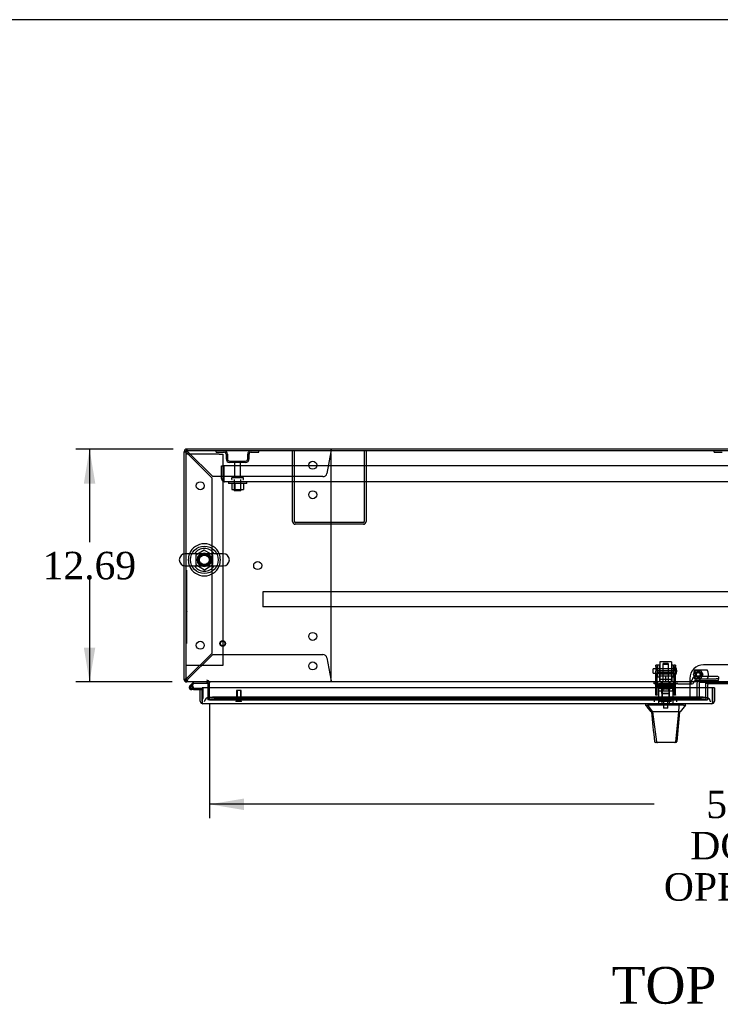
# Model space of a CAD drawing. Header units: inches. Extents: x 1 to 359, y -2 to 239.
# Tile 12 of 22: x 55 to 93, y 185 to 239. Entities that reach past the tile are written whole.
import ezdxf
from ezdxf.enums import TextEntityAlignment as Align
from ezdxf.lldxf.tags import DXFTag

# ---------------------------------------------------------------- set-up
doc = ezdxf.new("R2010")
doc.units = ezdxf.units.IN
doc.header["$MEASUREMENT"] = 0
for name, color, linetype in [('COM43133', 7, 'Continuous'), ('COM50669', 7, 'Continuous'), ('COM50677', 7, 'Continuous'), ('COM54746-56', 7, 'Continuous'), ('COM54926', 7, 'Continuous'), ('COM55738-22', 7, 'Continuous'), ('COM70098', 7, 'Continuous'), ('COM70110-2', 7, 'Continuous'), ('COM70218', 7, 'Continuous'), ('COM70220', 7, 'Continuous'), ('COM70739-1', 7, 'Continuous'), ('COM70838', 7, 'Continuous'), ('COM70839-2', 7, 'Continuous'), ('COM71188-2', 7, 'Continuous'), ('COM71190-2', 7, 'Continuous'), ('COM71195-2', 7, 'Continuous'), ('Default', 7, 'Continuous'), ('GSK86006', 7, 'Continuous'), ('HAN13068', 7, 'Continuous'), ('HAN13068_NUT', 7, 'Continuous'), ('HAN13068_SCREW', 7, 'Continuous'), ('HAN_NUT', 7, 'Continuous'), ('NTS166105', 7, 'Continuous'), ('NTS18024', 7, 'Continuous'), ('NTS18147', 7, 'Continuous'), ('NTS86070', 7, 'Continuous'), ('QLB20185', 7, 'Continuous'), ('ROL87452', 7, 'Continuous'), ('RVT17786', 7, 'Continuous'), ('RVT19000', 7, 'Continuous'), ('SCC180005', 7, 'Continuous'), ('SCS86414', 7, 'Continuous'), ('SPC87322', 7, 'Continuous'), ('STD26089', 7, 'Continuous'), ('STD26122', 7, 'Continuous'), ('STD26258', 7, 'Continuous'), ('WAF25059', 7, 'Continuous'), ('WAF25376', 7, 'Continuous'), ('WAF25377', 7, 'Continuous'), ('WAM254785', 7, 'Continuous'), ('WAM30038', 7, 'Continuous')]:
    doc.layers.add(name, color=color, linetype=linetype)
doc.styles.add('SEACAD_Times_New_Roman', font='times.ttf')
tags = doc.linetypes.add('HIDDEN2', pattern=[0.1875, 0.125, -0.0625]).pattern_tags.tags
tags[6:7] = [DXFTag(74, 4), DXFTag(75, 0), DXFTag(340, '0'), DXFTag(46, 0.0), DXFTag(50, 0.0), DXFTag(44, 0.0), DXFTag(45, 0.0)]
tags[4:5] = [DXFTag(74, 4), DXFTag(75, 0), DXFTag(340, '0'), DXFTag(46, 0.0), DXFTag(50, 0.0), DXFTag(44, 0.0), DXFTag(45, 0.0)]
doc.dimstyles.new('HAMMOND_(STH_-_300x200)', dxfattribs={"dimtxt": 1.5, "dimasz": 1.875, "dimexe": 0.75, "dimexo": 0.75, "dimgap": 0.375, "dimtad": 0, "dimtih": 1, "dimtoh": 1, "dimzin": 0, "dimdsep": 46, "dimtxsty": 'SEACAD_Times_New_Roman', "dimblk1": '_SE_FILLED', "dimblk2": '_SE_FILLED', "dimsah": 1, "dimcen": 0.75, "dimadec": 0, "dimazin": 0, "dimtfac": 0.8, "dimtofl": 0, "dimtmove": 0, "dimatfit": 3, "dimfxl": 1, "dimtolj": 1, "dimtzin": 0, "dimarcsym": 0})

# ---------------------------------------------------------------- blocks, each defined once
blk = doc.blocks.new('SE')
at = {"layer": 'COM43133', "color": 7, "linetype": 'HIDDEN2'}
for p, q in [((65.665, 214.565), (65.79, 214.565)), ((65.665, 213.875), (65.665, 214.565)), ((121.54, 214.565), (65.79, 214.565)), ((65.79, 213.875), (65.79, 214.565)), ((65.79, 214.565), (65.79, 213.875)), ((65.79, 213.792), (65.741, 213.725)), ((65.79, 213.875), (65.79, 213.875)), ((65.79, 213.875), (65.79, 213.792)), ((65.79, 213.875), (65.79, 213.725)), ((121.48, 213.69), (65.85, 213.69)), ((65.85, 213.69), (65.85, 213.69)), ((65.85, 213.69), (65.85, 213.69)), ((65.85, 213.69), (65.85, 213.69))]:
    blk.add_line(p, q, dxfattribs=at)
for start, end in [(180, 233.806), (233.806, 269.8792), (269.9411, 270)]:
    blk.add_arc((65.85, 213.875), 0.185, start, end, dxfattribs=at)
blk.add_open_spline([(65.79, 213.725), (65.8, 213.714), (65.81, 213.705), (65.825, 213.696), (65.83, 213.693), (65.84, 213.69), (65.845, 213.69), (65.85, 213.69)], degree=3, knots=[0, 0, 0, 0, 0.5, 0.5, 0.75, 0.75, 1, 1, 1, 1], dxfattribs=at)
at = {"layer": 'COM50669', "color": 7, "linetype": 'HIDDEN2'}
for p, q in [((69.539, 211.52), (69.539, 215.377)), ((69.634, 211.52), (69.634, 215.377)), ((73.444, 215.377), (73.444, 211.52)), ((73.539, 215.377), (73.539, 211.52)), ((73.396, 211.472), (69.682, 211.472)), ((73.396, 211.377), (69.682, 211.377))]:
    blk.add_line(p, q, dxfattribs=at)
for centre, radius, start, end in [((69.682, 211.52), 0.143, 180, 270), ((69.682, 211.52), 0.048, 180, 270), ((73.396, 211.52), 0.143, 270, 0), ((73.396, 211.52), 0.048, 270, 0)]:
    blk.add_arc(centre, radius, start, end, dxfattribs=at)
at = {"layer": 'COM50677', "color": 7, "linetype": 'HIDDEN2'}
for p, q in [((63.915, 215.189), (63.73, 215.189)), ((65.545, 215.189), (63.915, 215.189)), ((65.545, 215.189), (65.73, 215.189)), ((65.73, 215.189), (65.73, 203.689)), ((63.915, 203.689), (63.73, 203.689)), ((65.545, 203.689), (63.915, 203.689)), ((65.73, 203.689), (65.545, 203.689))]:
    blk.add_line(p, q, dxfattribs=at)
blk.add_circle((64.73, 209.439), 0.375, dxfattribs=at)
at = {"layer": 'COM54746-56', "color": 7, "linetype": 'Continuous'}
for p, q in [((64.158, 202.784), (63.946, 202.572)), ((63.962, 202.498), (63.962, 202.473)), ((64.01, 202.548), (64.183, 202.722)), ((64.037, 202.548), (64.012, 202.548)), ((64.012, 202.423), (64.037, 202.423)), ((64.141, 202.369), (64.025, 202.369)), ((64.087, 202.473), (64.087, 202.498)), ((64.142, 202.486), (64.087, 202.486)), ((64.141, 202.431), (64.128, 202.431)), ((64.605, 202.431), (64.141, 202.431)), ((64.141, 202.431), (64.141, 202.369)), ((64.141, 202.369), (64.605, 202.369)), ((64.183, 202.722), (64.877, 202.722)), ((64.605, 202.369), (64.605, 202.367)), ((64.877, 202.722), (64.877, 202.782)), ((64.605, 201.881), (64.605, 201.881))]:
    blk.add_line(p, q, dxfattribs=at)
at = {"layer": 'COM54746-56', "color": 7, "linetype": 'HIDDEN2'}
for p, q in [((63.989, 202.527), (64.01, 202.548)), ((64.128, 202.431), (64.025, 202.431)), ((64.087, 202.486), (64.08, 202.486)), ((64.08, 202.481), (64.141, 202.475)), ((64.642, 202.431), (64.605, 202.431)), ((64.667, 201.881), (64.667, 202.406)), ((64.877, 202.782), (64.877, 202.784)), ((64.605, 201.881), (64.667, 201.881))]:
    blk.add_line(p, q, dxfattribs=at)
at = {"layer": 'COM54746-56', "color": 7, "linetype": 'Continuous'}
for centre, radius, start, end in [((64.025, 202.486), 0.117, 132.392, 0), ((64.012, 202.498), 0.05, 90, 180), ((64.012, 202.473), 0.05, 180, 270), ((64.037, 202.498), 0.05, 0, 90), ((64.037, 202.473), 0.05, 270, 0), ((64.025, 202.486), 0.117, 0, 72.9726)]:
    blk.add_arc(centre, radius, start, end, dxfattribs=at)
at = {"layer": 'COM54746-56', "color": 7, "linetype": 'HIDDEN2'}
for centre, radius, start, end in [((64.025, 202.486), 0.117, 72.9726, 132.392), ((64.025, 202.486), 0.055, 131.1959, 0), ((64.025, 202.486), 0.055, 0, 131.1959), ((64.642, 202.406), 0.025, 0, 90)]:
    blk.add_arc(centre, radius, start, end, dxfattribs=at)
at = {"layer": 'COM54926', "color": 7, "linetype": 'HIDDEN2'}
for p, q in [((63.635, 215.329), (63.665, 215.329)), ((63.74, 215.329), (63.665, 215.329)), ((63.775, 215.376), (63.778, 215.376)), ((63.778, 215.442), (63.778, 215.472)), ((63.778, 215.367), (63.778, 215.442)), ((63.778, 215.376), (63.778, 215.376)), ((63.778, 215.271), (65.135, 213.914)), ((65.193, 213.972), (63.836, 215.329)), ((71.624, 215.329), (71.404, 214.151)), ((71.635, 215.472), (71.635, 215.442)), ((71.635, 215.367), (71.635, 215.442)), ((71.635, 203.099), (71.635, 215.156)), ((65.135, 213.914), (65.135, 204.341)), ((71.187, 213.972), (65.193, 213.972)), ((65.135, 204.341), (63.778, 202.984)), ((63.836, 202.927), (65.193, 204.284)), ((65.193, 204.284), (71.187, 204.284)), ((71.404, 204.104), (71.624, 202.927)), ((63.74, 202.927), (63.73, 202.927)), ((63.775, 202.879), (63.778, 202.879)), ((63.778, 202.888), (63.778, 202.813)), ((63.778, 202.879), (63.778, 202.879)), ((71.635, 202.888), (71.635, 202.813)), ((63.778, 202.784), (63.778, 202.813)), ((71.635, 202.813), (71.635, 202.784))]:
    blk.add_line(p, q, dxfattribs=at)
for centre in [(70.635, 214.597), (64.51, 213.472), (70.635, 212.987), (67.635, 209.128), (64.51, 204.784), (70.635, 205.269), (70.635, 203.659)]:
    blk.add_circle(centre, 0.218, dxfattribs=at)
for centre, radius, start, end in [((64.029, 215.906), 0.683, 237.7709, 248.4452), ((64.03, 215.479), 0.327, 207.4542, 219.5439), ((63.2, 215.078), 0.683, 21.5548, 32.2291), ((63.627, 215.076), 0.327, 50.4561, 62.5459), ((71.415, 215.156), 0.22, 0, 26.9345), ((74.221, 215.139), 2.604, 173.3199, 175.8249), ((71.942, 215.259), 0.326, 160.716, 167.6742), ((71.187, 214.192), 0.22, 270, 349.3887), ((71.187, 204.064), 0.22, 10.6113, 90), ((64.029, 202.349), 0.683, 111.5548, 122.2291), ((64.03, 202.776), 0.327, 140.4561, 152.5458), ((63.2, 203.177), 0.683, 327.7709, 338.4452), ((63.627, 203.179), 0.327, 297.4541, 309.5439), ((71.415, 203.099), 0.22, 333.0655, 0), ((74.221, 203.116), 2.604, 184.1751, 186.6801)]:
    blk.add_arc(centre, radius, start, end, dxfattribs=at)
blk.add_ellipse((63.778, 215.329), major_axis=(0.048, 0), ratio=0.99836, start_param=1.570796, end_param=3.141593, dxfattribs=at)
at = {"layer": 'COM55738-22', "color": 7, "linetype": 'HIDDEN2'}
for p, q in [((65.377, 215.305), (65.377, 215.377)), ((65.377, 215.305), (65.799, 215.305)), ((65.914, 215.189), (65.914, 214.939)), ((65.986, 215.189), (65.986, 214.939)), ((67.092, 214.939), (67.092, 215.189)), ((67.164, 214.939), (67.164, 215.189)), ((67.28, 215.305), (67.702, 215.305)), ((67.702, 215.305), (67.702, 215.377)), ((92.502, 215.305), (92.502, 215.377)), ((92.502, 215.305), (92.924, 215.305)), ((66.102, 214.824), (66.977, 214.824)), ((66.102, 214.752), (66.977, 214.752))]:
    blk.add_line(p, q, dxfattribs=at)
for centre, radius, start, end in [((65.799, 215.189), 0.188, 0, 90), ((65.799, 215.189), 0.116, 0, 90), ((67.28, 215.189), 0.188, 90, 180), ((67.28, 215.189), 0.115, 90, 180), ((66.102, 214.939), 0.188, 180, 270), ((66.102, 214.939), 0.116, 180, 270), ((66.977, 214.939), 0.116, 270, 0), ((66.977, 214.939), 0.188, 270, 0)]:
    blk.add_arc(centre, radius, start, end, dxfattribs=at)
at = {"layer": 'COM70098', "color": 7, "linetype": 'HIDDEN2'}
for p, q in [((95.416, 203.716), (91.916, 203.716)), ((91.166, 202.966), (91.166, 201.817)), ((92.129, 202.472), (92.129, 201.817)), ((91.166, 201.817), (92.129, 201.817))]:
    blk.add_line(p, q, dxfattribs=at)
at = {"layer": 'COM70098', "color": 7, "linetype": 'Continuous'}
for p, q in [((92.129, 202.614), (92.129, 202.472)), ((95.143, 202.674), (92.189, 202.674))]:
    blk.add_line(p, q, dxfattribs=at)
at = {"layer": 'COM70098', "color": 7, "linetype": 'HIDDEN2'}
blk.add_circle((91.629, 203.192), 0.156, dxfattribs=at)
blk.add_arc((91.916, 202.966), 0.75, 90, 180, dxfattribs=at)
at = {"layer": 'COM70098', "color": 7, "linetype": 'Continuous'}
blk.add_arc((92.189, 202.614), 0.06, 90, 180, dxfattribs=at)
at = {"layer": 'COM70110-2', "color": 7, "linetype": 'Continuous'}
for p, q in [((123.603, 215.377), (63.73, 215.377)), ((63.73, 215.377), (63.73, 209.77)), ((63.73, 209.108), (63.73, 202.927)), ((63.73, 202.927), (63.73, 202.784)), ((123.603, 202.784), (63.73, 202.784)), ((65.01, 202.784), (65.01, 202.736)), ((65.01, 202.472), (65.01, 202.736)), ((92.049, 202.472), (92.049, 202.715)), ((92.049, 202.715), (95.283, 202.715))]:
    blk.add_line(p, q, dxfattribs=at)
at = {"layer": 'COM70110-2', "color": 7, "linetype": 'HIDDEN2'}
for p, q in [((63.73, 209.77), (63.73, 209.108)), ((65.01, 201.958), (65.01, 202.472)), ((92.049, 201.958), (92.049, 202.472)), ((65.01, 201.958), (65.01, 201.911)), ((65.01, 201.815), (65.01, 201.911)), ((65.01, 201.911), (65.011, 201.91)), ((65.011, 201.817), (65.01, 201.815)), ((65.01, 201.815), (65.01, 201.815)), ((65.01, 201.815), (92.049, 201.815)), ((91.799, 201.951), (65.26, 201.951)), ((91.799, 201.857), (65.26, 201.857)), ((92.049, 201.911), (92.049, 201.958)), ((92.049, 201.91), (92.049, 201.911)), ((92.049, 201.911), (92.049, 201.815)), ((92.049, 201.815), (92.049, 201.817)), ((92.049, 201.815), (92.049, 201.815))]:
    blk.add_line(p, q, dxfattribs=at)
blk.add_circle((64.73, 209.439), 0.344, dxfattribs=at)
for centre, major_axis, start_param, end_param in [((65.26, 201.907), (-0.25, 0), 4.712389, 6.212082), ((65.26, 201.814), (-0.25, 0), 4.712389, 6.212082), ((91.799, 201.907), (-0.25, 0), 3.212696, 4.712389), ((91.799, 201.814), (0.25, 0), 0.071104, 1.570796)]:
    blk.add_ellipse(centre, major_axis=major_axis, ratio=0.173648, start_param=start_param, end_param=end_param, dxfattribs=at)
at = {"layer": 'COM70218', "color": 7, "linetype": 'HIDDEN2'}
for p, q in [((119.416, 207.692), (67.916, 207.692)), ((67.916, 207.692), (67.916, 207.649)), ((67.916, 207.649), (67.916, 206.922)), ((67.916, 206.922), (67.916, 206.879)), ((119.416, 206.879), (67.916, 206.879))]:
    blk.add_line(p, q, dxfattribs=at)
at = {"layer": 'COM70220', "color": 7, "linetype": 'HIDDEN2'}
for p, q in [((65.23, 201.942), (64.98, 201.942)), ((91.79, 201.942), (65.23, 201.942)), ((92.04, 201.942), (91.79, 201.942))]:
    blk.add_line(p, q, dxfattribs=at)
for centre, start, end in [((64.98, 201.692), 90, 180), ((92.04, 201.692), 0, 90)]:
    blk.add_arc(centre, 0.25, start, end, dxfattribs=at)
at = {"layer": 'COM70739-1', "color": 7, "linetype": 'HIDDEN2'}
for p, q in [((91.562, 202.694), (91.562, 202.002)), ((91.687, 202.694), (91.687, 202.002)), ((95.585, 202.754), (91.747, 202.754)), ((92.04, 201.942), (92.129, 201.942))]:
    blk.add_line(p, q, dxfattribs=at)
for centre, radius, start, end in [((91.747, 202.694), 0.185, 90, 180), ((91.747, 202.694), 0.06, 90, 180), ((91.747, 202.002), 0.185, 180, 270), ((91.747, 202.002), 0.06, 180, 270)]:
    blk.add_arc(centre, radius, start, end, dxfattribs=at)
at = {"layer": 'COM70838', "color": 7, "linetype": 'HIDDEN2'}
for p, q in [((91.3, 202.892), (91.3, 202.916)), ((92.613, 203.085), (91.493, 203.085)), ((91.493, 202.959), (92.613, 202.959)), ((91.493, 202.959), (91.493, 202.857)), ((91.493, 202.859), (92.738, 202.859)), ((92.738, 203.067), (92.738, 202.941)), ((92.738, 202.859), (92.738, 202.941)), ((89.228, 202.674), (89.228, 202.799)), ((89.228, 202.799), (89.353, 202.799)), ((89.353, 202.674), (89.228, 202.674)), ((89.835, 202.799), (89.353, 202.799)), ((89.353, 202.674), (90.436, 202.674)), ((90.436, 202.799), (89.871, 202.799)), ((90.436, 202.799), (90.525, 202.799)), ((90.525, 202.674), (90.436, 202.674)), ((91.183, 202.799), (90.525, 202.799)), ((90.525, 202.674), (91.238, 202.674)), ((91.238, 202.674), (91.238, 202.812)), ((91.238, 202.674), (91.308, 202.674)), ((91.368, 202.734), (91.368, 202.732))]:
    blk.add_line(p, q, dxfattribs=at)
for centre, radius, start, end in [((91.183, 202.916), 0.117, 298.0398, 0), ((91.493, 202.892), 0.193, 90, 180), ((91.493, 202.732), 0.125, 90, 180), ((91.183, 202.916), 0.117, 270, 298.0398), ((91.308, 202.734), 0.06, 270, 0)]:
    blk.add_arc(centre, radius, start, end, dxfattribs=at)
for centre, major_axis, start_param, end_param in [((92.613, 203.067), (-0.125, 0), 3.141593, 4.712389), ((92.613, 202.941), (0.125, 0), 0, 1.570796)]:
    blk.add_ellipse(centre, major_axis=major_axis, ratio=0.145455, start_param=start_param, end_param=end_param, dxfattribs=at)
at = {"layer": 'COM70839-2', "color": 7, "linetype": 'HIDDEN2'}
for p, q in [((89.322, 203.63), (89.322, 203.707)), ((89.392, 203.707), (89.322, 203.707)), ((89.322, 203.63), (89.322, 203.37)), ((89.322, 203.207), (89.322, 203.37)), ((89.392, 203.707), (89.392, 203.63)), ((89.392, 203.37), (89.392, 203.63)), ((90.314, 203.387), (89.392, 203.387)), ((89.392, 203.37), (89.392, 203.207)), ((90.314, 203.63), (90.314, 203.707)), ((90.384, 203.707), (90.314, 203.707)), ((90.314, 203.63), (90.314, 203.37)), ((90.314, 203.207), (90.314, 203.37)), ((90.384, 203.707), (90.384, 203.63)), ((90.384, 203.37), (90.384, 203.63)), ((90.384, 203.37), (90.384, 203.207)), ((89.322, 202.077), (89.322, 203.207)), ((89.392, 203.323), (90.314, 203.323)), ((89.392, 202.077), (89.392, 203.207)), ((90.314, 202.077), (90.314, 203.207)), ((90.384, 202.077), (90.384, 203.207)), ((90.314, 202.528), (89.392, 202.528)), ((89.322, 202.067), (89.322, 202.077)), ((89.392, 202.067), (89.322, 202.067)), ((89.392, 202.077), (89.392, 202.067)), ((90.314, 202.067), (90.314, 202.077)), ((90.384, 202.067), (90.314, 202.067)), ((90.384, 202.077), (90.384, 202.067))]:
    blk.add_line(p, q, dxfattribs=at)
at = {"layer": 'COM71188-2', "color": 7, "linetype": 'Continuous'}
for p, q in [((63.635, 209.765), (63.635, 215.329)), ((123.555, 215.472), (63.778, 215.472)), ((63.635, 202.879), (63.635, 209.113)), ((63.635, 202.879), (63.73, 202.879)), ((64.915, 202.736), (64.915, 202.472))]:
    blk.add_line(p, q, dxfattribs=at)
at = {"layer": 'COM71188-2', "color": 7, "linetype": 'HIDDEN2'}
for p, q in [((63.635, 209.113), (63.635, 209.765)), ((64.915, 202.472), (64.915, 201.817)), ((65.01, 201.817), (64.915, 201.817))]:
    blk.add_line(p, q, dxfattribs=at)
at = {"layer": 'COM71188-2', "color": 7, "linetype": 'Continuous'}
for centre, radius, start, end in [((63.778, 215.329), 0.143, 90, 180), ((63.778, 202.927), 0.143, 199.6129, 250.3871), ((64.867, 202.736), 0.048, 0, 90), ((64.867, 202.736), 0.143, 0, 19.6129)]:
    blk.add_arc(centre, radius, start, end, dxfattribs=at)
at = {"layer": 'COM71188-2', "color": 7, "linetype": 'HIDDEN2'}
for centre, radius, start, end in [((63.778, 215.329), 0.048, 90, 180), ((63.778, 202.927), 0.048, 180, 270), ((64.867, 202.736), 0.143, 19.6129, 90), ((63.778, 202.927), 0.143, 250.3871, 270)]:
    blk.add_arc(centre, radius, start, end, dxfattribs=at)
at = {"layer": 'COM71190-2', "color": 7, "linetype": 'HIDDEN2'}
for p, q in [((92.049, 202.709), (95.283, 202.709)), ((65.01, 201.817), (91.166, 201.817))]:
    blk.add_line(p, q, dxfattribs=at)
at = {"layer": 'COM71195-2', "color": 7, "linetype": 'Continuous'}
for p, q in [((64.51, 202.367), (64.605, 202.367)), ((64.51, 201.74), (64.51, 202.367)), ((92.415, 202.472), (64.605, 202.472)), ((64.605, 202.472), (64.605, 201.74)), ((64.605, 201.74), (64.605, 202.367)), ((92.51, 202.472), (92.415, 202.472)), ((92.415, 202.472), (92.415, 201.74)), ((92.415, 201.74), (92.415, 202.472)), ((92.51, 202.472), (92.51, 201.74)), ((64.605, 201.677), (64.566, 201.626)), ((64.605, 201.74), (64.605, 201.74)), ((64.605, 201.74), (64.605, 201.626)), ((64.605, 201.74), (64.605, 201.677)), ((92.367, 201.597), (64.653, 201.597)), ((64.653, 201.597), (64.653, 201.597)), ((64.653, 201.597), (64.653, 201.597)), ((64.653, 201.597), (64.653, 201.597)), ((92.367, 201.597), (92.367, 201.597)), ((92.367, 201.597), (92.367, 201.597)), ((92.415, 201.74), (92.415, 201.74)), ((92.415, 201.677), (92.415, 201.74)), ((92.415, 201.74), (92.415, 201.626)), ((92.415, 201.677), (92.454, 201.626))]:
    blk.add_line(p, q, dxfattribs=at)
for centre, start, end in [((64.653, 201.74), 180, 232.4964), ((64.653, 201.74), 232.4964, 269.8439), ((64.653, 201.74), 269.9238, 270), ((92.367, 201.74), 270.1561, 307.5036), ((92.367, 201.74), 270, 270.0762), ((92.367, 201.74), 307.5036, 0)]:
    blk.add_arc(centre, 0.143, start, end, dxfattribs=at)
for points in [[(64.605, 201.626), (64.613, 201.617), (64.621, 201.609), (64.633, 201.602), (64.637, 201.6), (64.645, 201.597), (64.649, 201.597), (64.653, 201.597)], [(92.415, 201.626), (92.407, 201.617), (92.399, 201.609), (92.387, 201.602), (92.383, 201.6), (92.375, 201.597), (92.371, 201.597), (92.367, 201.597)]]:
    blk.add_open_spline(points, degree=3, knots=[0, 0, 0, 0, 0.5, 0.5, 0.75, 0.75, 1, 1, 1, 1], dxfattribs=at)
at = {"layer": 'GSK86006', "color": 7, "linetype": 'HIDDEN2'}
blk.add_circle((91.629, 203.192), 0.125, dxfattribs=at)
at = {"layer": 'HAN13068', "color": 7, "linetype": 'HIDDEN2'}
for p, q in [((89.723, 203.789), (89.693, 203.759)), ((89.693, 203.759), (90.013, 203.759)), ((89.693, 203.759), (89.693, 202.799)), ((89.983, 203.789), (89.723, 203.789)), ((90.013, 203.759), (89.983, 203.789)), ((90.013, 202.799), (90.013, 203.759)), ((89.457, 202.299), (89.653, 202.299)), ((89.457, 202.299), (89.457, 201.597)), ((89.653, 202.299), (90.053, 202.299)), ((89.653, 202.299), (89.653, 201.597)), ((89.693, 202.424), (89.693, 202.299)), ((89.693, 202.424), (89.853, 202.424)), ((89.853, 202.424), (90.013, 202.424)), ((90.013, 202.424), (90.013, 202.299)), ((90.053, 202.299), (90.248, 202.299)), ((90.053, 202.299), (90.053, 201.597)), ((90.248, 202.299), (90.248, 201.597))]:
    blk.add_line(p, q, dxfattribs=at)
at = {"layer": 'HAN13068', "color": 7, "linetype": 'Continuous'}
for p, q in [((88.763, 201.597), (88.763, 201.514)), ((88.763, 201.517), (88.862, 201.517)), ((88.876, 201.517), (88.862, 201.517)), ((88.862, 201.517), (89.146, 201.162)), ((88.954, 201.517), (88.876, 201.517)), ((90.572, 201.517), (88.954, 201.517)), ((90.752, 201.517), (90.572, 201.517)), ((90.829, 201.517), (90.752, 201.517)), ((90.829, 201.517), (90.943, 201.517)), ((90.943, 201.514), (90.943, 201.597)), ((89.063, 201.162), (89.078, 201.162)), ((89.146, 201.162), (89.078, 201.162)), ((89.191, 201.162), (89.146, 201.162)), ((89.146, 201.162), (89.361, 199.524)), ((89.283, 201.162), (89.191, 201.162)), ((90.56, 201.162), (89.283, 201.162)), ((90.56, 201.162), (90.396, 199.526)), ((90.59, 201.162), (90.56, 201.162)), ((90.605, 201.162), (90.59, 201.162)), ((90.615, 201.162), (90.605, 201.162)), ((90.615, 201.162), (90.643, 201.162)), ((89.247, 199.537), (89.247, 199.535)), ((89.407, 199.482), (89.307, 199.482)), ((90.344, 199.482), (89.407, 199.482)), ((90.398, 199.482), (90.344, 199.482)), ((90.458, 199.536), (90.458, 199.538))]:
    blk.add_line(p, q, dxfattribs=at)
for centre, radius, start, end in [((85.312, 198.183), 4.799, 38.3744, 44.0095), ((103.059, 190.972), 16.062, 138.9673, 140.6254), ((28.598, 207.206), 62.32, 353.47841, 354.43409), ((89.307, 199.542), 0.06, 185.9929, 270.0075), ((90.342, 199.537), 0.0554, 272.131, 348.8293), ((90.398, 199.542), 0.06, 269.9911, 354.4242)]:
    blk.add_arc(centre, radius, start, end, dxfattribs=at)
for points in [[(90.572, 201.517), (90.568, 201.398), (90.564, 201.28), (90.56, 201.162)], [(89.078, 201.162), (89.134, 200.62), (89.191, 200.078), (89.247, 199.537)], [(90.615, 201.162), (90.563, 200.62), (90.511, 200.079), (90.458, 199.538)]]:
    blk.add_open_spline(points, degree=3, dxfattribs=at)
blk.add_open_spline([(89.361, 199.524), (89.364, 199.511), (89.37, 199.501), (89.387, 199.486), (89.397, 199.482), (89.407, 199.482)], degree=3, knots=[0, 0, 0, 0, 0.5, 0.5, 1, 1, 1, 1], dxfattribs=at)
at = {"layer": 'HAN13068_NUT', "color": 7, "linetype": 'HIDDEN2'}
for p, q in [((89.52, 203.174), (89.52, 203.124)), ((89.52, 203.124), (89.687, 203.124)), ((89.52, 203.124), (89.52, 202.799)), ((90.155, 203.204), (89.55, 203.204)), ((89.687, 203.124), (89.853, 203.124)), ((89.853, 203.124), (90.019, 203.124)), ((89.853, 203.124), (89.853, 202.799)), ((90.019, 203.124), (90.185, 203.124)), ((90.185, 203.124), (90.185, 203.174)), ((90.185, 203.124), (90.185, 202.799))]:
    blk.add_line(p, q, dxfattribs=at)
for centre, start, end in [((89.55, 203.174), 90, 180), ((90.155, 203.174), 0, 90)]:
    blk.add_arc(centre, 0.03, start, end, dxfattribs=at)
at = {"layer": 'HAN13068_SCREW', "color": 7, "linetype": 'HIDDEN2'}
for p, q in [((90.115, 201.792), (89.59, 201.792)), ((89.59, 201.792), (89.59, 201.722)), ((89.742, 201.929), (89.631, 201.929)), ((89.631, 201.929), (89.631, 201.792)), ((89.964, 201.929), (89.742, 201.929)), ((89.742, 201.929), (89.742, 201.792)), ((90.075, 201.929), (89.964, 201.929)), ((89.964, 201.929), (89.964, 201.792)), ((90.075, 201.929), (90.075, 201.792)), ((90.115, 201.722), (90.115, 201.792)), ((90.115, 201.722), (89.59, 201.722)), ((89.737, 201.722), (89.737, 201.347)), ((89.969, 201.347), (89.737, 201.347)), ((89.969, 201.347), (89.969, 201.722))]:
    blk.add_line(p, q, dxfattribs=at)
at = {"layer": 'HAN_NUT', "color": 7, "linetype": 'HIDDEN2'}
for p, q in [((89.547, 201.907), (89.241, 201.907)), ((89.241, 201.692), (89.241, 201.907)), ((90.159, 201.907), (89.547, 201.907)), ((89.547, 201.692), (89.547, 201.907)), ((90.465, 201.907), (90.159, 201.907)), ((90.159, 201.692), (90.159, 201.907)), ((90.465, 201.692), (90.465, 201.907))]:
    blk.add_line(p, q, dxfattribs=at)
at = {"layer": 'NTS166105', "color": 7, "linetype": 'HIDDEN2'}
for p, q in [((66.224, 213.594), (66.224, 213.274)), ((66.386, 213.594), (66.386, 213.274)), ((66.695, 213.594), (66.695, 213.274)), ((66.856, 213.594), (66.856, 213.274)), ((66.224, 213.274), (66.386, 213.274)), ((66.386, 213.274), (66.695, 213.274)), ((66.695, 213.274), (66.856, 213.274))]:
    blk.add_line(p, q, dxfattribs=at)
at = {"layer": 'NTS18024', "color": 7, "linetype": 'HIDDEN2'}
for p, q in [((64.73, 209.974), (64.265, 209.702)), ((65.195, 209.702), (64.73, 209.974)), ((64.265, 209.702), (64.265, 209.176)), ((65.195, 209.176), (65.195, 209.702)), ((64.265, 209.176), (64.734, 208.901)), ((64.734, 208.901), (65.195, 209.176))]:
    blk.add_line(p, q, dxfattribs=at)
blk.add_circle((64.73, 209.439), 0.263, dxfattribs=at)
at = {"layer": 'NTS18147', "color": 7, "linetype": 'HIDDEN2'}
for p, q in [((89.39, 202.725), (89.39, 202.725)), ((89.453, 202.725), (89.39, 202.725)), ((89.39, 202.663), (89.39, 202.725)), ((89.453, 202.725), (89.39, 202.725)), ((89.458, 202.663), (89.39, 202.663)), ((89.458, 202.663), (89.39, 202.663)), ((89.39, 202.663), (89.39, 202.6)), ((89.39, 202.6), (89.458, 202.6)), ((89.39, 202.6), (89.458, 202.6)), ((89.453, 202.725), (89.453, 202.725)), ((89.453, 202.663), (89.453, 202.725)), ((89.458, 202.663), (89.458, 202.663)), ((89.458, 202.6), (89.458, 202.663)), ((89.458, 202.6), (89.785, 202.6)), ((89.458, 202.6), (89.785, 202.6)), ((89.653, 202.725), (89.621, 202.725)), ((89.653, 202.725), (89.621, 202.725)), ((89.633, 202.6), (89.633, 202.6)), ((89.633, 202.6), (89.633, 202.162)), ((89.921, 202.663), (89.785, 202.663)), ((89.785, 202.663), (89.785, 202.663)), ((89.921, 202.663), (89.785, 202.663)), ((89.785, 202.663), (89.785, 202.6)), ((89.785, 202.6), (89.921, 202.6)), ((89.785, 202.6), (89.921, 202.6)), ((89.921, 202.663), (89.921, 202.663)), ((89.921, 202.6), (89.921, 202.663)), ((89.921, 202.6), (90.248, 202.6)), ((89.921, 202.6), (90.248, 202.6)), ((90.084, 202.725), (90.053, 202.725)), ((90.084, 202.725), (90.053, 202.725)), ((90.073, 202.6), (90.073, 202.6)), ((90.073, 202.162), (90.073, 202.6)), ((90.316, 202.663), (90.248, 202.663)), ((90.248, 202.663), (90.248, 202.663)), ((90.316, 202.663), (90.248, 202.663)), ((90.248, 202.663), (90.248, 202.6)), ((90.248, 202.6), (90.316, 202.6)), ((90.248, 202.6), (90.316, 202.6)), ((90.253, 202.725), (90.253, 202.725)), ((90.316, 202.725), (90.253, 202.725)), ((90.253, 202.663), (90.253, 202.725)), ((90.316, 202.725), (90.253, 202.725)), ((90.316, 202.725), (90.316, 202.725)), ((90.316, 202.663), (90.316, 202.725)), ((90.316, 202.6), (90.316, 202.663)), ((89.633, 202.162), (90.073, 202.162)), ((90.073, 202.162), (89.633, 202.162))]:
    blk.add_line(p, q, dxfattribs=at)
for centre, start_param, end_param in [((89.621, 202.406), 2.506883, 3.776302), ((89.621, 202.406), 2.506883, 3.776302), ((89.653, 202.406), 2.506883, 3.141593), ((89.653, 202.406), 2.506883, 3.141593), ((90.053, 202.406), 3.141593, 3.776302), ((90.053, 202.406), 3.141593, 3.776302), ((90.084, 202.406), 2.506883, 3.776302), ((90.084, 202.406), 2.506883, 3.776302)]:
    blk.add_ellipse(centre, major_axis=(0, -0.318), ratio=0.866025, start_param=start_param, end_param=end_param, dxfattribs=at)
at = {"layer": 'NTS86070', "color": 7, "linetype": 'HIDDEN2'}
for p, q in [((91.446, 203.442), (92.122, 203.442)), ((92.122, 202.942), (91.446, 202.942))]:
    blk.add_line(p, q, dxfattribs=at)
blk.add_circle((91.629, 203.192), 0.101, dxfattribs=at)
for centre, start, end in [((91.879, 203.192), 150, 210), ((91.689, 203.192), 330, 30)]:
    blk.add_arc(centre, 0.5, start, end, dxfattribs=at)
at = {"layer": 'QLB20185', "color": 7, "linetype": 'HIDDEN2'}
for p, q in [((63.76, 208.879), (63.73, 208.879)), ((63.76, 208.879), (63.76, 208.504)), ((63.76, 208.504), (63.76, 205.254)), ((63.777, 207.695), (63.76, 207.695)), ((63.777, 207.68), (63.76, 207.68)), ((63.775, 207.678), (63.76, 207.678)), ((63.775, 207.695), (63.775, 207.69)), ((63.775, 207.67), (63.775, 207.678)), ((63.775, 207.568), (63.775, 207.67)), ((63.775, 207.568), (63.76, 207.568)), ((63.775, 207.564), (63.76, 207.564)), ((63.76, 207.551), (63.777, 207.551)), ((63.777, 207.476), (63.76, 207.476)), ((63.777, 207.473), (63.76, 207.473)), ((63.76, 207.346), (63.777, 207.346)), ((63.76, 207.343), (63.777, 207.343)), ((63.777, 207.263), (63.76, 207.263)), ((63.775, 207.26), (63.76, 207.26)), ((63.775, 207.203), (63.76, 207.203)), ((63.775, 207.136), (63.76, 207.136)), ((63.775, 207.13), (63.76, 207.13)), ((63.76, 207.128), (63.777, 207.128)), ((63.76, 207.128), (63.777, 207.128)), ((63.775, 207.551), (63.775, 207.564)), ((63.775, 207.346), (63.775, 207.473)), ((63.775, 207.253), (63.775, 207.26)), ((63.775, 207.203), (63.775, 207.253)), ((63.775, 207.136), (63.775, 207.203)), ((63.775, 207.13), (63.775, 207.136)), ((63.775, 207.049), (63.76, 207.049)), ((63.775, 207.045), (63.76, 207.045)), ((63.775, 207.036), (63.76, 207.036)), ((63.775, 207.025), (63.76, 207.025)), ((63.775, 207.006), (63.76, 207.006)), ((63.775, 206.915), (63.76, 206.915)), ((63.775, 206.832), (63.76, 206.832)), ((63.777, 206.832), (63.76, 206.832)), ((63.775, 206.812), (63.76, 206.812)), ((63.775, 206.732), (63.76, 206.732)), ((63.76, 206.698), (63.777, 206.698)), ((63.775, 206.691), (63.76, 206.691)), ((63.777, 206.641), (63.76, 206.641)), ((63.775, 206.63), (63.76, 206.63)), ((63.777, 206.625), (63.76, 206.625)), ((63.775, 206.608), (63.76, 206.608)), ((63.775, 207.045), (63.775, 207.049)), ((63.775, 207.036), (63.775, 207.045)), ((63.775, 207.025), (63.775, 207.036)), ((63.775, 207.006), (63.775, 207.025)), ((63.775, 206.937), (63.775, 207.006)), ((63.775, 206.915), (63.775, 206.937)), ((63.775, 206.812), (63.775, 206.832)), ((63.775, 206.732), (63.775, 206.812)), ((63.775, 206.698), (63.775, 206.732)), ((63.775, 206.691), (63.775, 206.691)), ((63.775, 206.63), (63.775, 206.641)), ((63.775, 206.625), (63.775, 206.608)), ((63.775, 206.564), (63.775, 206.608)), ((63.775, 206.464), (63.76, 206.464)), ((63.76, 206.462), (63.777, 206.462)), ((63.775, 206.427), (63.76, 206.427)), ((63.775, 206.412), (63.76, 206.412)), ((63.777, 206.359), (63.76, 206.359)), ((63.775, 206.357), (63.76, 206.357)), ((63.775, 206.257), (63.76, 206.257)), ((63.76, 206.255), (63.777, 206.255)), ((63.777, 206.215), (63.76, 206.215)), ((63.777, 206.215), (63.76, 206.215)), ((63.775, 206.188), (63.76, 206.188)), ((63.775, 206.064), (63.76, 206.064)), ((63.76, 206.037), (63.777, 206.037)), ((63.775, 206.472), (63.775, 206.564)), ((63.775, 206.464), (63.775, 206.472)), ((63.775, 206.412), (63.775, 206.427)), ((63.775, 206.362), (63.775, 206.412)), ((63.775, 206.349), (63.775, 206.357)), ((63.775, 206.265), (63.775, 206.349)), ((63.775, 206.257), (63.775, 206.265)), ((63.775, 206.188), (63.775, 206.215)), ((63.775, 206.064), (63.775, 206.188)), ((63.775, 206.037), (63.775, 206.064)), ((63.76, 205.254), (63.76, 204.879)), ((63.76, 204.879), (63.73, 204.879))]:
    blk.add_line(p, q, dxfattribs=at)
at = {"layer": 'ROL87452', "color": 7, "linetype": 'HIDDEN2'}
for p, q in [((89.54, 203.879), (89.54, 202.879)), ((90.165, 203.879), (89.54, 203.879)), ((90.165, 203.879), (90.165, 202.879))]:
    blk.add_line(p, q, dxfattribs=at)
at = {"layer": 'RVT17786', "color": 7, "linetype": 'HIDDEN2'}
for p, q in [((89.174, 203.254), (89.174, 203.504)), ((90.384, 203.504), (89.174, 203.504)), ((89.174, 203.254), (90.384, 203.254))]:
    blk.add_line(p, q, dxfattribs=at)
blk.add_arc((90.151, 203.379), 0.318, 317.1291, 42.8709, dxfattribs=at)
at = {"layer": 'RVT19000', "color": 7, "linetype": 'HIDDEN2'}
for p, q in [((90.165, 202.912), (89.54, 202.912)), ((89.54, 202.879), (89.54, 202.799)), ((90.165, 202.799), (90.165, 202.879)), ((89.658, 202.799), (89.658, 202.674)), ((89.712, 202.674), (89.712, 202.462)), ((89.993, 202.462), (89.712, 202.462)), ((89.871, 202.799), (89.835, 202.799)), ((89.993, 202.462), (89.993, 202.674)), ((90.048, 202.674), (90.048, 202.799))]:
    blk.add_line(p, q, dxfattribs=at)
at = {"layer": 'SCC180005', "color": 7, "linetype": 'HIDDEN2'}
for p, q in [((91.38, 203.192), (91.505, 203.408)), ((91.505, 203.408), (91.754, 203.408)), ((91.754, 203.408), (91.879, 203.192)), ((91.505, 202.976), (91.38, 203.192)), ((91.754, 202.976), (91.505, 202.976)), ((91.879, 203.192), (91.754, 202.976))]:
    blk.add_line(p, q, dxfattribs=at)
blk.add_circle((91.629, 203.192), 0.123, dxfattribs=at)
at = {"layer": 'SCS86414', "color": 7, "linetype": 'Continuous'}
for p, q in [((65.766, 209.77), (63.694, 209.77)), ((63.694, 209.108), (65.766, 209.108))]:
    blk.add_line(p, q, dxfattribs=at)
for centre, radius, start, end in [((64.73, 209.439), 0.625, 32.0055, 147.9945), ((63.694, 209.439), 0.331, 90, 270), ((65.766, 209.439), 0.331, 270, 90), ((64.73, 209.439), 0.625, 212.0055, 327.9945)]:
    blk.add_arc(centre, radius, start, end, dxfattribs=at)
at = {"layer": 'SPC87322', "color": 7, "linetype": 'HIDDEN2'}
for p, q in [((89.46, 202.674), (89.46, 202.299)), ((89.615, 202.799), (89.615, 202.674)), ((89.625, 202.799), (89.625, 202.674)), ((90.08, 202.799), (90.08, 202.674)), ((90.09, 202.799), (90.09, 202.674)), ((90.245, 202.299), (90.245, 202.674))]:
    blk.add_line(p, q, dxfattribs=at)
at = {"layer": 'STD26089', "color": 7, "linetype": 'HIDDEN2'}
for p, q in [((66.373, 214.692), (66.373, 213.915)), ((66.705, 213.915), (66.705, 214.692)), ((66.214, 213.885), (66.214, 213.845)), ((66.834, 213.915), (66.244, 213.915)), ((66.352, 213.815), (66.352, 213.19)), ((66.727, 213.19), (66.727, 213.815)), ((66.864, 213.845), (66.864, 213.885)), ((66.727, 213.19), (66.352, 213.19))]:
    blk.add_line(p, q, dxfattribs=at)
for centre, radius, start, end in [((66.433, 214.692), 0.06, 90, 180), ((66.645, 214.692), 0.06, 0, 90), ((66.244, 213.885), 0.03, 90, 180), ((66.244, 213.845), 0.03, 180, 270), ((66.834, 213.885), 0.03, 0, 90), ((66.834, 213.845), 0.03, 270, 0)]:
    blk.add_arc(centre, radius, start, end, dxfattribs=at)
at = {"layer": 'STD26122', "color": 7, "linetype": 'HIDDEN2'}
for p, q in [((89.703, 202.692), (89.668, 202.657)), ((89.668, 202.657), (90.038, 202.657)), ((89.668, 202.657), (89.668, 201.692)), ((90.003, 202.692), (89.703, 202.692)), ((90.038, 202.657), (90.003, 202.692)), ((90.038, 201.692), (90.038, 202.657))]:
    blk.add_line(p, q, dxfattribs=at)
at = {"layer": 'STD26258', "color": 7, "linetype": 'HIDDEN2'}
for p, q in [((66.73, 202.317), (66.48, 202.317)), ((66.48, 202.317), (66.48, 201.723)), ((66.511, 202.317), (66.511, 201.723)), ((66.699, 202.317), (66.699, 201.723)), ((66.73, 201.723), (66.73, 202.317)), ((66.761, 201.723), (66.449, 201.723)), ((66.449, 201.723), (66.449, 201.692)), ((66.761, 201.692), (66.761, 201.723))]:
    blk.add_line(p, q, dxfattribs=at)
for radius in [0.156, 0.125]:
    blk.add_circle((65.73, 204.879), radius, dxfattribs=at)
at = {"layer": 'WAF25059', "color": 7, "linetype": 'HIDDEN2'}
for p, q in [((66.04, 213.69), (66.04, 213.594)), ((67.04, 213.594), (66.04, 213.594)), ((67.04, 213.594), (67.04, 213.69))]:
    blk.add_line(p, q, dxfattribs=at)
at = {"layer": 'WAF25376', "color": 7, "linetype": 'HIDDEN2'}
for p, q in [((89.416, 203.694), (89.416, 203.064)), ((89.516, 203.694), (89.416, 203.694)), ((89.516, 203.694), (89.516, 203.064)), ((90.19, 203.064), (90.19, 203.694)), ((90.29, 203.694), (90.19, 203.694)), ((90.29, 203.064), (90.29, 203.694)), ((89.416, 203.064), (89.516, 203.064)), ((90.19, 203.064), (90.29, 203.064))]:
    blk.add_line(p, q, dxfattribs=at)
at = {"layer": 'WAF25377', "color": 7, "linetype": 'Continuous'}
for start, end in [(22.2452, 157.7548), (202.2452, 337.7548)]:
    blk.add_arc((64.73, 209.439), 0.875, start, end, dxfattribs=at)
at = {"layer": 'WAF25377', "color": 7, "linetype": 'HIDDEN2'}
for radius, start, end in [(0.875, 157.7548, 202.2452), (0.34, 97.3363, 0), (0.34, 0, 81.6348), (0.875, 0, 22.2452), (0.875, 337.7548, 0)]:
    blk.add_arc((64.73, 209.439), radius, start, end, dxfattribs=at)
at = {"layer": 'WAM254785', "color": 7, "linetype": 'HIDDEN2'}
for radius in [0.75, 0.312]:
    blk.add_circle((64.73, 209.439), radius, dxfattribs=at)
at = {"layer": 'WAM30038', "color": 7, "linetype": 'HIDDEN2'}
for p, q in [((89.478, 202.475), (90.228, 202.475)), ((89.478, 202.475), (89.478, 202.451)), ((90.228, 202.475), (89.478, 202.475)), ((89.478, 202.475), (89.478, 202.475)), ((89.478, 202.451), (90.228, 202.451)), ((90.228, 202.451), (89.478, 202.451)), ((89.679, 202.387), (89.625, 202.387)), ((89.679, 202.387), (89.625, 202.387)), ((89.651, 202.432), (89.679, 202.387)), ((89.651, 202.432), (89.679, 202.387)), ((89.692, 202.403), (89.667, 202.442)), ((89.704, 202.387), (89.676, 202.432)), ((89.704, 202.387), (89.676, 202.432)), ((89.679, 202.387), (89.692, 202.403)), ((89.679, 202.387), (89.692, 202.403)), ((89.835, 202.387), (89.704, 202.387)), ((89.835, 202.387), (89.704, 202.387)), ((89.835, 202.432), (89.835, 202.387)), ((89.87, 202.387), (89.87, 202.432)), ((90.002, 202.387), (89.87, 202.387)), ((90.002, 202.387), (89.87, 202.387)), ((90.03, 202.432), (90.002, 202.387)), ((90.03, 202.432), (90.002, 202.387)), ((90.038, 202.441), (90.014, 202.403)), ((90.014, 202.403), (90.027, 202.387)), ((90.014, 202.403), (90.027, 202.387)), ((90.027, 202.387), (90.055, 202.432)), ((90.027, 202.387), (90.055, 202.432)), ((90.081, 202.387), (90.027, 202.387)), ((90.081, 202.387), (90.027, 202.387)), ((90.228, 202.451), (90.228, 202.475)), ((90.228, 202.475), (90.228, 202.475))]:
    blk.add_line(p, q, dxfattribs=at)
for centre, radius, start, end in [((88.95, 201.866), 0.85, 41.7058, 43.4493), ((89.854, 202.433), 0.0181, 91.7718, 183.073), ((89.852, 202.432), 0.0182, 357.1609, 87.9942), ((90.759, 201.863), 0.854, 136.5547, 138.2901)]:
    blk.add_arc(centre, radius, start, end, dxfattribs=at)
for points, knots in [([(89.625, 202.387), (89.613, 202.399), (89.602, 202.412), (89.59, 202.425), (89.588, 202.427), (89.587, 202.429), (89.585, 202.432)], [0, 0, 0, 0, 0.858552, 0.858552, 0.858552, 1, 1, 1, 1]), ([(89.646, 202.445), (89.646, 202.445), (89.646, 202.444), (89.646, 202.44), (89.648, 202.436), (89.651, 202.432)], [0.4389304, 0.4389304, 0.4389304, 0.4389304, 0.5, 0.5, 1, 1, 1, 1]), ([(89.676, 202.432), (89.674, 202.434), (89.673, 202.436), (89.669, 202.44), (89.667, 202.442), (89.663, 202.446), (89.66, 202.447), (89.655, 202.45), (89.653, 202.451), (89.651, 202.451)], [0, 0, 0, 0, 0.25, 0.25, 0.5, 0.5, 0.75, 0.75, 1, 1, 1, 1]), ([(90.055, 202.451), (90.053, 202.451), (90.05, 202.45), (90.046, 202.447), (90.043, 202.446), (90.037, 202.44), (90.033, 202.436), (90.03, 202.432)], [0, 0, 0, 0, 0.25, 0.25, 0.5, 0.5, 1, 1, 1, 1]), ([(90.055, 202.432), (90.056, 202.434), (90.058, 202.436), (90.059, 202.44), (90.06, 202.442), (90.06, 202.444), (90.06, 202.445), (90.06, 202.445)], [0, 0, 0, 0, 0.25, 0.25, 0.5, 0.5, 0.5626015, 0.5626015, 0.5626015, 0.5626015]), ([(90.121, 202.432), (90.119, 202.429), (90.117, 202.427), (90.116, 202.425), (90.104, 202.412), (90.093, 202.399), (90.081, 202.387)], [0, 0, 0, 0, 0.141448, 0.141448, 0.141448, 1, 1, 1, 1])]:
    blk.add_open_spline(points, degree=3, knots=knots, dxfattribs=at)
blk = doc.blocks.new('DMBLK4016')
at = {"layer": 'Default', "linetype": 'Continuous'}
for points in [[(66.885, 195.804), (66.885, 196.429), (65.01, 196.116)], [(120.448, 195.804), (122.323, 196.116), (120.448, 196.429)]]:
    blk.add_hatch(color=7, dxfattribs=at).paths.add_polyline_path(points)
at = {"layer": 'Default', "color": 7, "linetype": 'Continuous'}
for p, q in [((65.01, 201.597), (65.01, 195.366)), ((122.323, 201.597), (122.323, 195.366)), ((89.233, 196.116), (65.01, 196.116)), ((122.323, 196.116), (100.022, 196.116))]:
    blk.add_line(p, q, dxfattribs=at)
at = {"layer": 'Default', "color": 7, "linetype": 'Continuous', "style": 'SEACAD_Times_New_Roman'}
for s, p in [('57.31', (92.068, 196.866)), ('DOOR ', (91.197, 194.616)), ('OPENING', (89.758, 192.366))]:
    blk.add_text(s, height=1.5, dxfattribs=at).set_placement(p, align=Align.TOP_LEFT)
blk = doc.blocks.new('_SE_FILLED')
at = {"color": 0}
blk.add_line((0, 0), (-1, 0), dxfattribs=at)
blk.add_solid([(0, 0), (-1, -0.1665), (-1, 0.1665), (0, 0)], dxfattribs=at)
blk = doc.blocks.new('DMBLK4017')
at = {"layer": 'Default', "linetype": 'Continuous'}
for points in [[(58.167, 213.597), (58.792, 213.597), (58.479, 215.472)], [(58.167, 204.659), (58.479, 202.784), (58.792, 204.659)]]:
    blk.add_hatch(color=7, dxfattribs=at).paths.add_polyline_path(points)
at = {"layer": 'Default', "color": 7, "linetype": 'Continuous'}
for p, q in [((63.028, 215.472), (57.729, 215.472)), ((58.479, 215.472), (58.479, 210.403)), ((58.479, 208.378), (58.479, 202.784)), ((62.98, 202.784), (57.729, 202.784))]:
    blk.add_line(p, q, dxfattribs=at)
at = {"layer": 'Default', "color": 7, "linetype": 'Continuous', "style": 'SEACAD_Times_New_Roman'}
blk.add_text('12.69', height=1.5, dxfattribs=at).set_placement((55.92, 209.878), align=Align.TOP_LEFT)
blk = doc.blocks.new('BORDER')
at = {"layer": 'Default', "color": 7, "linetype": 'Continuous'}
blk.add_line((0, 27.86), (-41.86, 27.86), dxfattribs=at)

msp = doc.modelspace()

# ---------------------------------------------------------------- block references
at = {"layer": 'Default', "color": 7, "xscale": 8.55, "yscale": 8.55, "zscale": 8.55}
msp.add_blockref('BORDER', (359.223, 0.67), dxfattribs=at)
at = {"layer": 'Default'}
msp.add_blockref('SE', (0, 0), dxfattribs=at)

# ---------------------------------------------------------------- texts
at = {"layer": 'Default', "color": 7, "linetype": 'Continuous', "style": 'SEACAD_Times_New_Roman'}
msp.add_text('TOP VIEW', height=2, dxfattribs=at).set_placement((86.91, 187.254), align=Align.TOP_LEFT)

# ---------------------------------------------------------------- dimensions: what is measured, and where the dimension line sits
at = {"layer": 'Default', "color": 7, "linetype": 'Continuous'}
dim = msp.add_linear_dim(base=(58.479, 215.472), p1=(63.778, 215.472), p2=(63.73, 202.784), angle=269.7832, text='\\A1;<>', dimstyle='HAMMOND_(STH_-_300x200)', dxfattribs=at)
dim.commit()
dim.dimension.update_dxf_attribs({"geometry": 'DMBLK4017', "text_midpoint": (58.479, 209.128), "dimtype": 161})
dim = msp.add_linear_dim(base=(65.01, 196.116), p1=(122.323, 202.347), p2=(65.01, 202.347), text='\\A1;<>\\PDOOR \\XOPENING', dimstyle='HAMMOND_(STH_-_300x200)', dxfattribs=at)
dim.commit()
dim.dimension.update_dxf_attribs({"geometry": 'DMBLK4016', "text_midpoint": (94.627, 196.116), "dimtype": 160})

doc.saveas('drawing.dxf')
